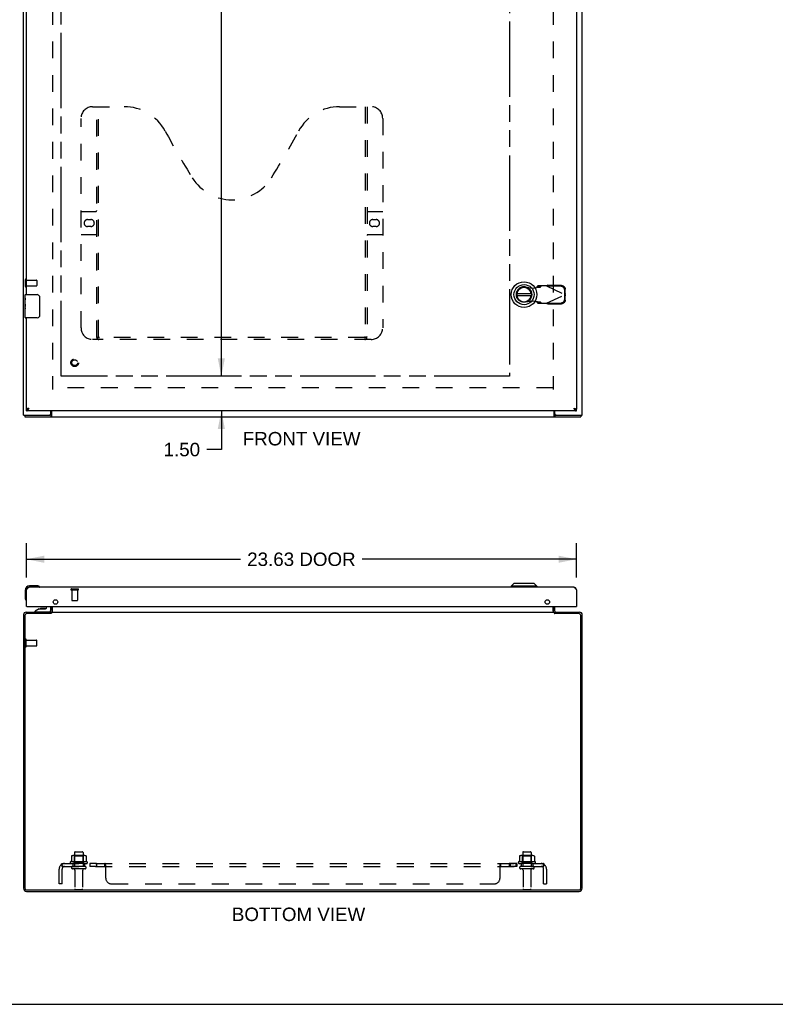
# Model space of a CAD drawing. Header units: inches. Extents: x 0 to 131, y 0 to 85.
# Tile 2 of 5: x 33 to 65, y 0 to 42. Entities that reach past the tile are written whole.
import ezdxf

# ---------------------------------------------------------------- set-up
doc = ezdxf.new("R2010")
doc.units = ezdxf.units.IN
doc.header["$LTSCALE"] = 7.192308
doc.header["$MEASUREMENT"] = 0
doc.linetypes.add('HIDDEN', pattern=[0.2, 0.1, -0.1])
doc.linetypes.add('PHANTOM', pattern=[0.8, 0.45, -0.05, 0.1, -0.05, 0.1, -0.05])
doc.layers.get('0').update_dxf_attribs({"linetype": 'CONTINUOUS'})
for name, color, linetype in [('02___PRT_ALL_AXES', 7, 'CONTINUOUS'), ('AVAILABLE_DOOR_SPACE', 7, 'CONTINUOUS'), ('DEFAULT_2', 8, 'HIDDEN'), ('DIMENSIONS', 7, 'CONTINUOUS')]:
    doc.layers.add(name, color=color, linetype=linetype)
doc.styles.get("Standard").update_dxf_attribs({"font": 'arial.ttf'})
doc.dimstyles.new('DIMSTYLE_1', dxfattribs={"dimtxt": 0.576923, "dimasz": 0.769231, "dimexe": 0.09, "dimexo": 0.07, "dimgap": 0.0375, "dimtad": 0, "dimtih": 1, "dimtoh": 1, "dimzin": 4, "dimdsep": 46, "dimtxsty": 'Standard', "dimblk": '_FILLED', "dimblk1": '_FILLED', "dimblk2": '_FILLED', "dimcen": 0.09, "dimazin": 1, "dimtfac": 1, "dimtdec": 3, "dimtofl": 0, "dimtmove": 0, "dimatfit": 3, "dimldrblk": '_FILLED', "dimfxl": 1, "dimtolj": 1, "dimtzin": 4, "dimarcsym": 0})

# ---------------------------------------------------------------- blocks, each defined once
blk = doc.blocks.new('_FILLED')
at = {"color": 0, "linetype": 'ByBlock'}
blk.add_solid([(0, 0), (-1, 0.2), (-1, -0.2)], dxfattribs=at)
blk = doc.blocks.new('*D5')
at = {"layer": 'DIMENSIONS', "color": 2, "linetype": 'Continuous'}
for p, q in [((33.217, 18.346), (33.217, 19.816)), ((56.842, 18.346), (56.842, 19.816)), ((33.217, 19.124), (42.414, 19.124)), ((56.842, 19.124), (47.645, 19.124))]:
    blk.add_line(p, q, dxfattribs=at)
at = {"layer": 'DIMENSIONS', "color": 2, "linetype": 'Continuous', "xscale": 0.7692307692, "yscale": 0.7692307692, "zscale": 0.7692307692, "rotation": 180}
blk.add_blockref('_FILLED', (33.217, 19.124), dxfattribs=at)
at = {"layer": 'DIMENSIONS', "color": 2, "linetype": 'Continuous', "xscale": 0.7692307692, "yscale": 0.7692307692, "zscale": 0.7692307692}
blk.add_blockref('_FILLED', (56.842, 19.124), dxfattribs=at)
at = {"layer": 'DIMENSIONS', "color": 2, "linetype": 'Continuous', "insert": (45.029, 19.412), "char_height": 0.5769, "width": 4.65399, "attachment_point": 2, "line_spacing_factor": 0.9}
blk.add_mtext('23.63 DOOR', dxfattribs=at)
blk = doc.blocks.new('*D8')
at = {"layer": 'DIMENSIONS', "color": 2, "linetype": 'Continuous'}
for p, q in [((41.59, 59.494), (41.59, 43.821)), ((41.59, 26.994), (41.59, 42.667))]:
    blk.add_line(p, q, dxfattribs=at)
at = {"layer": 'DIMENSIONS', "color": 2, "linetype": 'Continuous', "xscale": 0.7692307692, "yscale": 0.7692307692, "zscale": 0.7692307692}
for p, rotation in [((41.59, 59.494), 90), ((41.59, 26.994), 270)]:
    blk.add_blockref('_FILLED', p, dxfattribs=dict(at, rotation=rotation))
at = {"layer": 'DIMENSIONS', "color": 2, "linetype": 'Continuous', "insert": (41.59, 43.532), "char_height": 0.5769, "width": 2.01601, "attachment_point": 2, "line_spacing_factor": 0.9}
blk.add_mtext('32.50', dxfattribs=at)
blk = doc.blocks.new('*D9')
at = {"layer": 'DIMENSIONS', "color": 2, "linetype": 'Continuous'}
for p, q in [((41.59, 26.994), (41.59, 28.532)), ((41.59, 25.494), (41.59, 23.838)), ((41.59, 23.838), (40.967, 23.838))]:
    blk.add_line(p, q, dxfattribs=at)
at = {"layer": 'DIMENSIONS', "color": 2, "linetype": 'Continuous', "xscale": 0.7692307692, "yscale": 0.7692307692, "zscale": 0.7692307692}
for p, rotation in [((41.59, 26.994), 270), ((41.59, 25.494), 90)]:
    blk.add_blockref('_FILLED', p, dxfattribs=dict(at, rotation=rotation))
at = {"layer": 'DIMENSIONS', "color": 2, "linetype": 'Continuous', "insert": (40.678, 24.126), "char_height": 0.5769, "width": 1.56777, "attachment_point": 3, "line_spacing_factor": 0.9}
blk.add_mtext('1.50', dxfattribs=at)

msp = doc.modelspace()

# ---------------------------------------------------------------- linework, layer by layer
at = {"color": 3, "linetype": 'Continuous'}
for p, q in [((33.092, 25.319), (33.092, 61.169)), ((57.092, 25.319), (57.092, 61.169)), ((56.842, 60.919), (56.842, 25.569)), ((33.217, 30.494), (33.217, 55.994)), ((33.217, 25.569), (33.217, 29.494)), ((56.842, 25.494), (33.217, 25.494)), ((33.273, 25.596), (33.267, 25.595)), ((33.278, 25.597), (33.273, 25.596)), ((33.283, 25.599), (33.278, 25.597)), ((33.289, 25.6), (33.283, 25.599)), ((33.295, 25.602), (33.289, 25.6)), ((33.303, 25.604), (33.295, 25.602)), ((33.315, 25.607), (33.303, 25.604)), ((33.334, 25.611), (33.315, 25.607)), ((33.317, 25.585), (33.321, 25.591)), ((33.321, 25.591), (33.325, 25.598)), ((33.325, 25.598), (33.334, 25.611)), ((34.267, 25.379), (34.267, 25.494)), ((34.294, 25.494), (34.294, 25.275)), ((55.89, 25.275), (55.89, 25.494)), ((55.917, 25.379), (55.917, 25.494)), ((56.725, 25.611), (56.74, 25.607)), ((56.725, 25.611), (56.731, 25.601)), ((56.731, 25.601), (56.737, 25.591)), ((56.737, 25.591), (56.741, 25.585)), ((56.74, 25.607), (56.749, 25.605)), ((56.741, 25.585), (56.746, 25.578)), ((56.749, 25.605), (56.755, 25.604)), ((56.755, 25.604), (56.761, 25.602)), ((56.761, 25.602), (56.767, 25.601)), ((56.775, 25.599), (56.78, 25.597)), ((56.78, 25.597), (56.786, 25.596)), ((33.092, 25.319), (34.207, 25.319)), ((33.155, 25.244), (57.029, 25.244)), ((55.977, 25.319), (57.092, 25.319)), ((33.217, 17.807), (33.223, 17.817)), ((33.217, 17.099), (33.217, 17.807)), ((33.223, 17.817), (33.227, 17.823)), ((33.227, 17.823), (33.231, 17.83)), ((56.725, 17.924), (33.334, 17.924)), ((56.821, 17.84), (56.825, 17.833)), ((56.825, 17.833), (56.829, 17.827)), ((56.829, 17.827), (56.833, 17.82)), ((56.842, 17.807), (56.842, 17.099)), ((33.232, 17.099), (56.827, 17.099)), ((34.267, 16.893), (34.267, 17.099)), ((34.344, 16.858), (34.344, 17.099)), ((55.84, 17.099), (55.84, 16.858)), ((55.917, 16.893), (55.917, 17.099)), ((33.092, 16.734), (33.092, 4.987)), ((33.155, 16.708), (33.155, 4.994)), ((33.209, 16.851), (34.267, 16.851)), ((34.269, 16.788), (33.235, 16.788)), ((34.27, 16.79), (34.269, 16.788)), ((34.272, 16.792), (34.27, 16.79)), ((34.275, 16.794), (34.272, 16.792)), ((34.281, 16.8), (34.275, 16.794)), ((34.283, 16.802), (34.281, 16.8)), ((34.294, 16.851), (34.294, 16.813)), ((34.294, 16.851), (55.89, 16.851)), ((55.89, 16.851), (55.89, 16.813)), ((55.907, 16.795), (55.91, 16.793)), ((55.91, 16.793), (55.912, 16.791)), ((56.949, 16.788), (55.915, 16.788)), ((55.917, 16.851), (56.975, 16.851)), ((57.029, 4.994), (57.029, 16.708)), ((57.092, 4.987), (57.092, 16.734)), ((33.228, 4.851), (56.956, 4.851)), ((33.235, 4.914), (56.949, 4.914))]:
    msp.add_line(p, q, dxfattribs=at)
at = {"color": 7, "linetype": 'Continuous'}
for p, q in [((33.172, 30.494), (33.682, 30.494)), ((54.904, 30.533), (54.279, 30.533)), ((33.782, 30.394), (33.782, 29.594)), ((54.279, 30.454), (54.904, 30.454)), ((33.157, 29.878), (33.157, 29.912)), ((33.157, 29.509), (33.157, 29.648)), ((33.682, 29.494), (33.172, 29.494)), ((33.217, 25.494), (33.217, 25.569)), ((56.842, 25.494), (56.842, 25.569)), ((33.155, 25.319), (33.155, 25.244)), ((34.269, 25.319), (34.207, 25.319)), ((34.269, 25.319), (34.269, 25.244)), ((55.977, 25.319), (55.915, 25.319)), ((55.915, 25.319), (55.915, 25.244)), ((57.029, 25.319), (57.029, 25.244)), ((33.157, 17.784), (33.157, 17.495)), ((33.646, 17.984), (33.357, 17.984)), ((33.684, 17.981), (33.646, 17.984)), ((33.782, 17.937), (33.781, 17.938)), ((54.159, 18.082), (54.04, 17.963)), ((55.143, 17.963), (54.04, 17.963)), ((54.04, 17.963), (54.04, 17.924)), ((55.025, 18.082), (54.159, 18.082)), ((55.025, 18.082), (55.143, 17.963)), ((55.143, 17.963), (55.143, 17.924)), ((33.157, 17.495), (33.16, 17.457)), ((33.202, 17.366), (33.203, 17.362)), ((33.203, 17.362), (33.203, 17.361)), ((33.232, 17.099), (33.217, 17.099)), ((33.767, 16.994), (33.591, 16.895)), ((33.767, 16.994), (34.044, 16.994)), ((33.925, 17.01), (33.855, 17.01)), ((33.995, 17.01), (33.925, 17.01)), ((34.075, 17.025), (34.075, 17.099)), ((34.26, 17.099), (34.26, 16.935)), ((34.342, 16.893), (34.342, 17.099)), ((55.842, 16.893), (55.842, 17.099)), ((56.827, 17.099), (56.842, 17.099)), ((33.591, 16.856), (33.591, 16.895)), ((34.181, 16.856), (33.591, 16.856)), ((33.796, 16.851), (33.795, 16.856)), ((34.054, 16.851), (34.055, 16.856)), ((34.267, 16.788), (34.267, 16.851)), ((34.284, 16.803), (34.267, 16.829)), ((55.9, 16.803), (55.917, 16.829)), ((55.917, 16.788), (55.917, 16.851)), ((0, 0), (130.769, 0))]:
    msp.add_line(p, q, dxfattribs=at)
for points in [[(33.775, 30.43), (33.777, 30.424), (33.779, 30.418), (33.78, 30.412), (33.781, 30.406), (33.781, 30.4), (33.782, 30.394)], [(33.782, 29.594), (33.781, 29.587), (33.781, 29.581), (33.78, 29.575), (33.779, 29.569), (33.777, 29.563), (33.775, 29.558)], [(33.217, 25.569), (33.219, 25.569), (33.221, 25.569), (33.223, 25.569), (33.225, 25.569), (33.227, 25.569), (33.229, 25.569), (33.231, 25.57), (33.233, 25.57), (33.235, 25.57), (33.238, 25.57), (33.24, 25.571), (33.242, 25.571), (33.244, 25.571), (33.246, 25.572), (33.248, 25.572), (33.25, 25.573), (33.252, 25.573), (33.254, 25.574), (33.256, 25.575), (33.258, 25.575), (33.261, 25.576), (33.263, 25.576), (33.265, 25.577), (33.267, 25.578), (33.269, 25.579), (33.271, 25.579), (33.273, 25.58), (33.275, 25.581), (33.277, 25.582), (33.279, 25.583), (33.281, 25.584), (33.283, 25.585), (33.286, 25.585), (33.288, 25.586), (33.29, 25.587), (33.292, 25.588)], [(56.767, 25.588), (56.769, 25.587), (56.771, 25.586), (56.773, 25.585), (56.775, 25.585), (56.777, 25.584), (56.779, 25.583), (56.781, 25.582), (56.783, 25.581), (56.785, 25.58), (56.787, 25.579), (56.789, 25.579), (56.791, 25.578), (56.794, 25.577), (56.796, 25.576), (56.798, 25.576), (56.8, 25.575), (56.802, 25.575), (56.804, 25.574), (56.806, 25.573), (56.808, 25.573), (56.81, 25.572), (56.812, 25.572), (56.814, 25.571), (56.817, 25.571), (56.819, 25.571), (56.821, 25.57), (56.823, 25.57), (56.825, 25.57), (56.827, 25.57), (56.829, 25.569), (56.831, 25.569), (56.833, 25.569), (56.835, 25.569), (56.837, 25.569), (56.84, 25.569), (56.842, 25.569)], [(34.277, 25.323), (34.276, 25.322), (34.275, 25.321), (34.274, 25.321), (34.273, 25.32), (34.272, 25.319), (34.271, 25.319), (34.27, 25.319), (34.269, 25.319)], [(34.294, 25.33), (34.293, 25.33), (34.292, 25.33), (34.291, 25.33), (34.29, 25.33), (34.288, 25.33), (34.287, 25.33), (34.286, 25.329), (34.284, 25.329), (34.283, 25.328), (34.282, 25.327), (34.281, 25.326), (34.28, 25.325), (34.277, 25.323)], [(55.89, 25.33), (55.89, 25.33), (55.891, 25.33), (55.893, 25.33), (55.894, 25.33), (55.895, 25.33), (55.896, 25.33), (55.898, 25.329), (55.899, 25.329), (55.9, 25.328), (55.901, 25.327), (55.902, 25.326), (55.904, 25.325)], [(55.904, 25.325), (55.906, 25.323), (55.907, 25.322), (55.908, 25.321), (55.909, 25.321), (55.91, 25.32), (55.912, 25.319), (55.913, 25.319), (55.914, 25.319), (55.915, 25.319)], [(33.781, 17.938), (33.78, 17.938), (33.779, 17.938), (33.775, 17.939)], [(33.203, 17.361), (33.203, 17.359), (33.203, 17.359)]]:
    msp.add_lwpolyline(points, dxfattribs=at)
at = {"color": 3, "linetype": 'Continuous'}
for points in [[(33.267, 25.595), (33.265, 25.594), (33.262, 25.593), (33.26, 25.593), (33.258, 25.592), (33.255, 25.591), (33.253, 25.59), (33.251, 25.59), (33.249, 25.589), (33.247, 25.588), (33.245, 25.588), (33.243, 25.587), (33.241, 25.586), (33.239, 25.586), (33.237, 25.585), (33.236, 25.584), (33.234, 25.583), (33.232, 25.583), (33.231, 25.582), (33.229, 25.581), (33.228, 25.581), (33.227, 25.58), (33.226, 25.579), (33.224, 25.579), (33.223, 25.578), (33.222, 25.577), (33.221, 25.576), (33.221, 25.576), (33.22, 25.575), (33.219, 25.574), (33.219, 25.574), (33.218, 25.573), (33.218, 25.572), (33.217, 25.572), (33.217, 25.571), (33.217, 25.57), (33.217, 25.569), (33.217, 25.569)], [(33.217, 25.494), (33.219, 25.494), (33.221, 25.494), (33.223, 25.494), (33.225, 25.494), (33.227, 25.495), (33.229, 25.495), (33.231, 25.496), (33.233, 25.497), (33.235, 25.497), (33.238, 25.498), (33.24, 25.499), (33.242, 25.5), (33.244, 25.501), (33.246, 25.503), (33.248, 25.504), (33.25, 25.505), (33.252, 25.507), (33.254, 25.508), (33.256, 25.51), (33.258, 25.512), (33.261, 25.513), (33.263, 25.515), (33.265, 25.517), (33.267, 25.519), (33.269, 25.521), (33.271, 25.523), (33.273, 25.526), (33.275, 25.528), (33.277, 25.53), (33.279, 25.533), (33.281, 25.535), (33.283, 25.538), (33.286, 25.54), (33.288, 25.543), (33.29, 25.546), (33.292, 25.548), (33.294, 25.551), (33.296, 25.554), (33.298, 25.557), (33.3, 25.56), (33.302, 25.563), (33.304, 25.566), (33.306, 25.569), (33.309, 25.572), (33.311, 25.575), (33.313, 25.578), (33.317, 25.585)], [(56.746, 25.578), (56.748, 25.575), (56.75, 25.572), (56.752, 25.569), (56.754, 25.566), (56.756, 25.563), (56.758, 25.56), (56.76, 25.557), (56.762, 25.554), (56.764, 25.551), (56.766, 25.548), (56.769, 25.546), (56.771, 25.543), (56.773, 25.54), (56.775, 25.538), (56.777, 25.535), (56.779, 25.533), (56.781, 25.53), (56.783, 25.528), (56.785, 25.526), (56.787, 25.523), (56.789, 25.521), (56.791, 25.519), (56.794, 25.517), (56.796, 25.515), (56.798, 25.513), (56.8, 25.512), (56.802, 25.51), (56.804, 25.508), (56.806, 25.507), (56.808, 25.505), (56.81, 25.504), (56.812, 25.503), (56.814, 25.501), (56.817, 25.5), (56.819, 25.499), (56.821, 25.498), (56.823, 25.497), (56.825, 25.497), (56.827, 25.496), (56.829, 25.495), (56.831, 25.495), (56.833, 25.494), (56.835, 25.494), (56.837, 25.494), (56.84, 25.494), (56.842, 25.494)], [(56.767, 25.601), (56.772, 25.6), (56.775, 25.599)], [(56.786, 25.596), (56.791, 25.595), (56.793, 25.594), (56.796, 25.593), (56.798, 25.593), (56.801, 25.592), (56.803, 25.591), (56.805, 25.59), (56.807, 25.59), (56.81, 25.589), (56.812, 25.588), (56.814, 25.588), (56.816, 25.587), (56.817, 25.586), (56.819, 25.586), (56.821, 25.585), (56.823, 25.584), (56.824, 25.583), (56.826, 25.583), (56.827, 25.582), (56.829, 25.581), (56.83, 25.581), (56.832, 25.58), (56.833, 25.579), (56.834, 25.579), (56.835, 25.578), (56.836, 25.577), (56.837, 25.576), (56.838, 25.576), (56.838, 25.575), (56.839, 25.574), (56.84, 25.574), (56.84, 25.573), (56.841, 25.572), (56.841, 25.572), (56.841, 25.571), (56.841, 25.57), (56.842, 25.569), (56.842, 25.569)], [(34.284, 25.26), (34.283, 25.258), (34.282, 25.256), (34.281, 25.254), (34.28, 25.252), (34.278, 25.25), (34.277, 25.249), (34.276, 25.247), (34.275, 25.246), (34.274, 25.245), (34.272, 25.245), (34.271, 25.244), (34.27, 25.244), (34.269, 25.244), (34.269, 25.244)], [(34.294, 25.275), (34.292, 25.273), (34.291, 25.272), (34.29, 25.27), (34.289, 25.268), (34.288, 25.266), (34.287, 25.264), (34.284, 25.26)], [(55.89, 25.275), (55.891, 25.273), (55.892, 25.272), (55.893, 25.27), (55.894, 25.268), (55.896, 25.266), (55.897, 25.264)], [(55.897, 25.264), (55.899, 25.26), (55.9, 25.258), (55.901, 25.256), (55.902, 25.254), (55.904, 25.252), (55.905, 25.25), (55.906, 25.249), (55.907, 25.247), (55.909, 25.246), (55.91, 25.245), (55.911, 25.245), (55.912, 25.244), (55.913, 25.244), (55.914, 25.244), (55.915, 25.244)], [(33.231, 17.83), (33.235, 17.836), (33.238, 17.84), (33.24, 17.843), (33.242, 17.846), (33.244, 17.849), (33.246, 17.852), (33.248, 17.855), (33.25, 17.858), (33.252, 17.861), (33.254, 17.864), (33.256, 17.867), (33.258, 17.869), (33.261, 17.872), (33.263, 17.875), (33.265, 17.877), (33.267, 17.88), (33.269, 17.883), (33.271, 17.885), (33.273, 17.888), (33.275, 17.89), (33.277, 17.892), (33.279, 17.894), (33.281, 17.897), (33.283, 17.899), (33.286, 17.901), (33.288, 17.903), (33.29, 17.904), (33.292, 17.906), (33.294, 17.908), (33.296, 17.91), (33.298, 17.911), (33.3, 17.913), (33.302, 17.914), (33.304, 17.915), (33.306, 17.916), (33.309, 17.918), (33.311, 17.919), (33.313, 17.92), (33.315, 17.92), (33.317, 17.921), (33.319, 17.922), (33.321, 17.922), (33.323, 17.923), (33.325, 17.923), (33.327, 17.924), (33.329, 17.924), (33.332, 17.924), (33.334, 17.924)], [(56.725, 17.924), (56.727, 17.924), (56.729, 17.924), (56.731, 17.924), (56.733, 17.923), (56.735, 17.923), (56.737, 17.922), (56.739, 17.922), (56.741, 17.921), (56.743, 17.92), (56.746, 17.92), (56.748, 17.919), (56.75, 17.918), (56.752, 17.916), (56.754, 17.915), (56.756, 17.914), (56.758, 17.913), (56.76, 17.911), (56.762, 17.91), (56.764, 17.908), (56.766, 17.906), (56.769, 17.904), (56.771, 17.903), (56.773, 17.901), (56.775, 17.899), (56.777, 17.897), (56.779, 17.894), (56.781, 17.892), (56.783, 17.89), (56.785, 17.887), (56.787, 17.885), (56.789, 17.883), (56.791, 17.88), (56.794, 17.877), (56.796, 17.875), (56.798, 17.872), (56.8, 17.869), (56.802, 17.867), (56.804, 17.864), (56.806, 17.861), (56.808, 17.858), (56.81, 17.855), (56.812, 17.852), (56.814, 17.849), (56.817, 17.846), (56.819, 17.843), (56.821, 17.84)], [(56.833, 17.82), (56.84, 17.81), (56.842, 17.807)], [(34.248, 16.858), (34.248, 16.858), (34.249, 16.858), (34.25, 16.858), (34.25, 16.858), (34.252, 16.858), (34.253, 16.857), (34.254, 16.857), (34.255, 16.856)], [(34.255, 16.856), (34.258, 16.854), (34.26, 16.853), (34.261, 16.853), (34.263, 16.852), (34.264, 16.852), (34.265, 16.851), (34.267, 16.851)], [(34.294, 16.813), (34.292, 16.812), (34.291, 16.811), (34.29, 16.809), (34.289, 16.808), (34.288, 16.807), (34.287, 16.806), (34.285, 16.804), (34.284, 16.803), (34.283, 16.802)], [(34.326, 16.852), (34.324, 16.852), (34.323, 16.851), (34.322, 16.851), (34.321, 16.851)], [(34.337, 16.858), (34.335, 16.857), (34.334, 16.857), (34.333, 16.856), (34.331, 16.855), (34.33, 16.854), (34.328, 16.854), (34.327, 16.853), (34.326, 16.852)], [(34.344, 16.858), (34.343, 16.858), (34.342, 16.858), (34.341, 16.858), (34.339, 16.858), (34.338, 16.858), (34.337, 16.858)], [(55.84, 16.858), (55.841, 16.858), (55.842, 16.858), (55.843, 16.858), (55.844, 16.858), (55.845, 16.858), (55.847, 16.858)], [(55.847, 16.858), (55.848, 16.857), (55.849, 16.857), (55.851, 16.856), (55.852, 16.855), (55.853, 16.854), (55.855, 16.854), (55.856, 16.853), (55.858, 16.852)], [(55.858, 16.852), (55.859, 16.852), (55.86, 16.851), (55.861, 16.851), (55.863, 16.851)], [(55.89, 16.813), (55.891, 16.812), (55.892, 16.811), (55.893, 16.809), (55.894, 16.808), (55.896, 16.807), (55.897, 16.806), (55.898, 16.804), (55.899, 16.803), (55.9, 16.802), (55.901, 16.801), (55.907, 16.795)], [(55.912, 16.791), (55.914, 16.789), (55.915, 16.788)], [(55.925, 16.854), (55.924, 16.853), (55.922, 16.853), (55.921, 16.852), (55.919, 16.852), (55.918, 16.851), (55.917, 16.851)], [(55.936, 16.858), (55.935, 16.858), (55.935, 16.858), (55.934, 16.858), (55.933, 16.858), (55.932, 16.858), (55.93, 16.857), (55.929, 16.857), (55.928, 16.856), (55.925, 16.854)]]:
    msp.add_lwpolyline(points, dxfattribs=at)
at = {"color": 7, "linetype": 'Continuous'}
for radius in [0.551, 0.433, 0.329, 0.317]:
    msp.add_circle((54.592, 30.494), radius, dxfattribs=at)
at = {"color": 3, "linetype": 'Continuous'}
for centre in [(34.467, 17.287), (55.592, 17.287)]:
    msp.add_circle(centre, 0.094, dxfattribs=at)
at = {"color": 7, "linetype": 'Continuous'}
for centre, radius, start, end in [((33.172, 30.479), 0.015, 90, 180), ((33.682, 30.394), 0.1, 21.1999, 90), ((54.592, 30.494), 0.315, 10.0787, 349.9213), ((33.172, 29.509), 0.015, 180, 270), ((33.682, 29.594), 0.1, 270, 338.8001), ((33.357, 17.784), 0.2, 90, 180), ((33.646, 17.734), 0.25, 59.1101, 90), ((33.767, 17.939), 0.015, 270, 353.6204), ((33.767, 17.936), 0.015, 6.3796, 59.1101), ((33.407, 17.495), 0.25, 180, 210.8899), ((33.205, 17.374), 0.015, 210.8899, 263.6204), ((33.202, 17.374), 0.015, 276.3796, 360), ((33.855, 16.92), 0.09, 90, 124.6434), ((33.995, 16.92), 0.09, 55.8656, 90), ((34.044, 17.025), 0.031, 270, 360), ((34.181, 16.935), 0.079, 270, 360), ((34.225, 16.893), 0.117, 342.3149, 360), ((55.959, 16.893), 0.117, 180, 197.6851)]:
    msp.add_arc(centre, radius, start, end, dxfattribs=at)
at = {"color": 3, "linetype": 'Continuous'}
for centre, radius, start, end in [((34.207, 25.379), 0.06, 270, 360), ((55.977, 25.379), 0.06, 180, 270), ((33.334, 17.807), 0.117, 90, 180), ((56.725, 17.807), 0.117, 0, 90), ((33.232, 17.114), 0.015, 180, 270), ((56.827, 17.114), 0.015, 270, 360), ((33.209, 16.734), 0.117, 90, 180), ((33.235, 16.708), 0.08, 90, 180), ((34.225, 16.893), 0.042, 270, 360), ((55.959, 16.893), 0.042, 180, 270), ((56.949, 16.708), 0.08, 0, 90), ((56.975, 16.734), 0.117, 0, 90), ((33.228, 4.987), 0.136, 180, 270), ((33.235, 4.994), 0.08, 180, 270), ((56.949, 4.994), 0.08, 270, 360), ((56.956, 4.987), 0.136, 270, 360)]:
    msp.add_arc(centre, radius, start, end, dxfattribs=at)
at = {"layer": '02___PRT_ALL_AXES', "color": 8, "linetype": 'HIDDEN'}
for p, q in [((33.21, 30.87), (33.21, 31.118)), ((33.21, 31.118), (33.657, 31.118)), ((33.21, 30.87), (33.657, 30.87)), ((35.168, 17.806), (35.168, 17.359)), ((35.168, 17.806), (35.416, 17.806)), ((35.416, 17.806), (35.416, 17.359)), ((33.21, 15.402), (33.21, 15.65)), ((33.21, 15.65), (33.657, 15.65)), ((33.21, 15.402), (33.657, 15.402)), ((35.284, 6.521), (35.284, 5.926)), ((35.65, 6.521), (35.65, 5.926)), ((54.534, 6.521), (54.534, 5.926)), ((54.9, 6.521), (54.9, 5.926)), ((35.822, 6.121), (35.111, 6.121)), ((35.132, 6.051), (35.217, 6.051)), ((35.217, 6.051), (35.217, 5.926)), ((35.717, 6.051), (35.217, 6.051)), ((35.717, 5.926), (35.217, 5.926)), ((35.717, 6.051), (35.717, 5.926)), ((35.717, 6.051), (35.801, 6.051)), ((35.945, 6.051), (35.945, 5.926)), ((36.226, 6.051), (35.945, 6.051)), ((36.226, 5.926), (35.945, 5.926)), ((36.226, 6.051), (36.226, 5.926)), ((54.277, 6.051), (53.957, 6.051)), ((53.957, 6.051), (53.957, 5.926)), ((54.277, 5.926), (53.957, 5.926)), ((53.996, 6.051), (53.996, 5.926)), ((54.238, 6.051), (54.238, 5.926)), ((54.277, 6.051), (54.277, 5.926)), ((55.072, 6.121), (54.361, 6.121)), ((54.382, 6.051), (54.467, 6.051)), ((54.967, 6.051), (54.467, 6.051)), ((54.467, 6.051), (54.467, 5.926)), ((54.967, 5.926), (54.467, 5.926)), ((54.967, 6.051), (55.051, 6.051)), ((54.967, 6.051), (54.967, 5.926)), ((35.301, 5.758), (35.301, 4.956)), ((35.633, 5.758), (35.633, 4.956)), ((54.551, 5.758), (54.551, 4.956)), ((54.883, 5.758), (54.883, 4.956))]:
    msp.add_line(p, q, dxfattribs=at)
at = {"layer": '02___PRT_ALL_AXES', "color": 7, "linetype": 'Continuous'}
for p, q in [((33.157, 30.335), (33.157, 30.479)), ((33.157, 30.079), (33.157, 30.332)), ((33.166, 30.277), (33.157, 30.277)), ((33.157, 30.109), (33.167, 30.109)), ((33.157, 29.509), (33.157, 30.076)), ((33.159, 30.046), (33.157, 30.046)), ((33.167, 30.109), (33.167, 30.266)), ((33.157, 29.914), (33.166, 29.914)), ((33.157, 29.878), (33.167, 29.878)), ((33.157, 29.815), (33.167, 29.815)), ((33.157, 29.648), (33.167, 29.648)), ((33.167, 29.925), (33.167, 29.978)), ((33.167, 29.648), (33.167, 29.878))]:
    msp.add_line(p, q, dxfattribs=at)
for points in [[(33.157, 30.335), (33.157, 30.331), (33.157, 30.327), (33.158, 30.322), (33.159, 30.316), (33.161, 30.309), (33.162, 30.301), (33.163, 30.293), (33.165, 30.284), (33.166, 30.275), (33.167, 30.266)], [(33.157, 30.079), (33.157, 30.072), (33.157, 30.064), (33.158, 30.056), (33.159, 30.047), (33.162, 30.029)], [(33.162, 30.029), (33.163, 30.02), (33.164, 30.011), (33.165, 30.002), (33.166, 29.994), (33.166, 29.986), (33.167, 29.978)], [(33.167, 29.925), (33.166, 29.919), (33.166, 29.913), (33.165, 29.907), (33.165, 29.901), (33.164, 29.895), (33.163, 29.889)]]:
    msp.add_lwpolyline(points, dxfattribs=at)
at = {"layer": '02___PRT_ALL_AXES', "color": 8, "linetype": 'HIDDEN'}
msp.add_circle((35.292, 27.569), 0.124, dxfattribs=at)
for centre, radius, start, end in [((35.132, 6.089), 0.0384, 124.4497, 270), ((35.467, 5.521), 0.698, 117.6814, 120.6631), ((35.467, 5.521), 0.698, 59.3369, 62.3186), ((35.801, 6.089), 0.0384, 270, 55.5503), ((54.382, 6.089), 0.0384, 124.4497, 270), ((54.717, 5.521), 0.698, 117.6814, 120.6631), ((54.717, 5.521), 0.698, 59.3369, 62.3186), ((55.051, 6.089), 0.0384, 270, 55.5503)]:
    msp.add_arc(centre, radius, start, end, dxfattribs=at)
at = {"layer": '02___PRT_ALL_AXES', "color": 7, "linetype": 'Continuous'}
msp.add_ellipse((33.357, 29.912), major_axis=(0.2, 0), ratio=0.432808, start_param=-3.141593, end_param=-2.879776, dxfattribs=at)
at = {"layer": 'AVAILABLE_DOOR_SPACE', "color": 40, "linetype": 'PHANTOM'}
for p, q in [((34.717, 26.994), (34.717, 59.494)), ((53.967, 59.494), (53.967, 26.994)), ((53.967, 26.994), (34.717, 26.994))]:
    msp.add_line(p, q, dxfattribs=at)
at = {"layer": 'DEFAULT_2', "color": 8, "linetype": 'HIDDEN'}
for p, q in [((34.342, 60.069), (34.342, 26.419)), ((55.842, 60.069), (55.842, 26.419)), ((36.062, 38.569), (37.417, 38.569)), ((36.237, 28.659), (36.237, 38.569)), ((36.317, 28.689), (36.317, 38.569)), ((46.667, 38.569), (48.022, 38.569)), ((47.767, 38.569), (47.767, 28.689)), ((47.847, 38.569), (47.847, 28.659)), ((35.562, 29.069), (35.562, 38.069)), ((48.522, 38.069), (48.522, 29.069)), ((35.562, 34.069), (36.197, 34.069)), ((47.887, 34.069), (48.522, 34.069)), ((35.848, 33.719), (35.985, 33.719)), ((48.098, 33.719), (48.235, 33.719)), ((36.197, 33.069), (35.562, 33.069)), ((35.985, 33.419), (35.848, 33.419)), ((48.522, 33.069), (47.887, 33.069)), ((48.235, 33.419), (48.098, 33.419)), ((33.167, 31.136), (33.167, 30.852)), ((33.21, 31.136), (33.21, 30.852)), ((33.667, 31.108), (33.667, 30.88)), ((55.59, 30.854), (55.61, 30.896)), ((56.201, 30.886), (55.61, 30.896)), ((54.652, 30.823), (54.946, 30.769)), ((54.946, 30.769), (55.143, 30.807)), ((55.143, 30.807), (55.175, 30.809)), ((55.188, 30.868), (55.147, 30.822)), ((55.147, 30.822), (55.302, 30.822)), ((55.562, 30.868), (55.188, 30.868)), ((55.302, 30.822), (55.343, 30.868)), ((55.562, 30.868), (56.35, 30.494)), ((55.562, 30.12), (56.35, 30.494)), ((56.181, 30.844), (55.59, 30.854)), ((56.343, 30.497), (56.34, 30.69)), ((56.34, 30.298), (56.343, 30.491)), ((56.363, 30.538), (56.343, 30.497)), ((56.343, 30.491), (56.363, 30.449)), ((56.354, 30.509), (56.35, 30.494)), ((56.35, 30.494), (56.354, 30.479)), ((56.359, 30.524), (56.354, 30.509)), ((56.354, 30.479), (56.359, 30.464)), ((56.363, 30.538), (56.359, 30.731)), ((56.363, 30.538), (56.359, 30.524)), ((56.359, 30.464), (56.363, 30.449)), ((54.946, 30.218), (54.652, 30.164)), ((55.143, 30.18), (54.946, 30.218)), ((55.302, 30.166), (55.147, 30.166)), ((55.147, 30.166), (55.188, 30.12)), ((55.188, 30.12), (55.562, 30.12)), ((55.343, 30.12), (55.302, 30.166)), ((55.578, 30.11), (55.562, 30.12)), ((55.59, 30.133), (56.181, 30.143)), ((55.61, 30.092), (55.59, 30.133)), ((55.61, 30.092), (56.201, 30.102)), ((56.359, 30.256), (56.363, 30.449)), ((48.022, 28.569), (36.062, 28.569)), ((47.763, 28.649), (36.32, 28.649)), ((55.84, 26.494), (34.344, 26.494)), ((35.15, 17.849), (35.434, 17.849)), ((35.15, 17.806), (35.434, 17.806)), ((35.178, 17.349), (35.406, 17.349)), ((33.167, 15.384), (33.167, 15.668)), ((33.21, 15.384), (33.21, 15.668)), ((33.667, 15.412), (33.667, 15.64)), ((35.148, 6.366), (35.148, 6.148)), ((35.722, 6.387), (35.211, 6.387)), ((35.283, 6.367), (35.263, 6.387)), ((35.283, 6.071), (35.283, 6.367)), ((35.65, 6.367), (35.283, 6.367)), ((35.314, 6.551), (35.62, 6.551)), ((35.65, 6.367), (35.67, 6.387)), ((35.65, 6.071), (35.65, 6.367)), ((35.786, 6.366), (35.786, 6.148)), ((54.398, 6.366), (54.398, 6.148)), ((54.972, 6.387), (54.461, 6.387)), ((54.533, 6.367), (54.513, 6.387)), ((54.9, 6.367), (54.533, 6.367)), ((54.533, 6.071), (54.533, 6.367)), ((54.564, 6.551), (54.87, 6.551)), ((54.9, 6.367), (54.92, 6.387)), ((54.9, 6.071), (54.9, 6.367)), ((55.036, 6.366), (55.036, 6.148)), ((34.709, 5.997), (34.789, 5.901)), ((34.748, 5.926), (34.748, 6.051)), ((34.748, 6.051), (55.435, 6.051)), ((34.748, 5.926), (55.435, 5.926)), ((35.283, 6.071), (35.263, 6.051)), ((35.65, 6.071), (35.283, 6.071)), ((35.65, 6.071), (35.67, 6.051)), ((36.588, 5.926), (36.588, 6.051)), ((36.589, 6.051), (36.588, 6.051)), ((36.598, 6.045), (36.596, 6.047)), ((36.601, 6.04), (36.6, 6.043)), ((36.623, 5.426), (36.623, 5.997)), ((53.56, 5.426), (53.56, 5.997)), ((53.587, 6.047), (53.589, 6.049)), ((53.593, 6.051), (53.595, 6.051)), ((53.595, 5.926), (53.596, 5.926)), ((53.596, 5.926), (53.596, 6.051)), ((54.533, 6.071), (54.513, 6.051)), ((54.9, 6.071), (54.533, 6.071)), ((54.9, 6.071), (54.92, 6.051)), ((55.474, 5.997), (55.395, 5.901)), ((55.43, 5.961), (55.429, 5.959)), ((55.429, 5.959), (55.429, 5.958)), ((55.431, 5.964), (55.43, 5.962)), ((55.43, 5.962), (55.43, 5.961)), ((55.432, 5.968), (55.431, 5.967)), ((55.431, 5.967), (55.431, 5.965)), ((55.431, 5.965), (55.431, 5.964)), ((55.433, 5.971), (55.432, 5.97)), ((55.432, 5.97), (55.432, 5.968)), ((55.433, 5.973), (55.433, 5.971)), ((55.435, 5.926), (55.435, 6.051)), ((55.435, 5.986), (55.435, 5.986)), ((34.623, 5.176), (34.623, 5.814)), ((34.748, 5.176), (34.748, 5.814)), ((34.775, 5.908), (34.77, 5.913)), ((35.731, 5.82), (35.202, 5.82)), ((36.608, 5.905), (36.607, 5.907)), ((36.615, 5.901), (36.613, 5.901)), ((53.567, 5.9), (53.569, 5.901)), ((54.981, 5.82), (54.452, 5.82)), ((55.435, 5.176), (55.435, 5.814)), ((55.56, 5.814), (55.56, 5.176)), ((34.748, 5.176), (34.623, 5.176)), ((36.873, 5.176), (53.31, 5.176)), ((55.435, 5.176), (55.56, 5.176)), ((35.331, 4.926), (35.603, 4.926)), ((54.581, 4.926), (54.853, 4.926))]:
    msp.add_line(p, q, dxfattribs=at)
for points in [[(55.562, 30.868), (55.578, 30.877), (55.586, 30.882), (55.594, 30.887), (55.602, 30.891), (55.61, 30.896)], [(56.201, 30.886), (56.216, 30.885), (56.231, 30.882), (56.246, 30.878), (56.261, 30.873), (56.275, 30.867), (56.288, 30.859), (56.3, 30.85), (56.312, 30.839), (56.322, 30.828), (56.332, 30.816), (56.34, 30.803), (56.347, 30.79), (56.352, 30.775), (56.356, 30.761), (56.358, 30.746), (56.359, 30.731)], [(55.147, 30.822), (55.146, 30.819), (55.146, 30.817), (55.145, 30.814), (55.145, 30.812), (55.144, 30.81), (55.143, 30.807)], [(55.175, 30.809), (55.19, 30.81), (55.206, 30.811), (55.22, 30.812), (55.234, 30.813), (55.247, 30.814), (55.258, 30.815), (55.269, 30.816), (55.278, 30.817), (55.286, 30.819), (55.293, 30.82), (55.298, 30.821), (55.302, 30.822)], [(56.34, 30.69), (56.339, 30.705), (56.336, 30.719), (56.332, 30.734), (56.327, 30.748), (56.32, 30.762), (56.312, 30.775), (56.303, 30.787), (56.292, 30.798), (56.281, 30.808), (56.268, 30.817), (56.255, 30.825), (56.241, 30.832), (56.226, 30.837), (56.211, 30.841), (56.196, 30.843), (56.181, 30.844)], [(55.302, 30.166), (55.298, 30.167), (55.293, 30.168), (55.286, 30.169), (55.278, 30.17), (55.269, 30.171), (55.258, 30.172), (55.247, 30.173), (55.234, 30.174), (55.22, 30.175), (55.206, 30.176), (55.19, 30.177), (55.175, 30.178), (55.143, 30.18)], [(55.143, 30.18), (55.144, 30.178), (55.145, 30.175), (55.145, 30.173), (55.146, 30.171), (55.146, 30.168), (55.147, 30.166)], [(55.61, 30.092), (55.602, 30.096), (55.594, 30.101), (55.586, 30.105), (55.578, 30.11)], [(56.181, 30.143), (56.196, 30.144), (56.211, 30.147), (56.226, 30.151), (56.241, 30.156), (56.255, 30.162), (56.268, 30.17), (56.281, 30.179), (56.292, 30.19), (56.303, 30.201), (56.312, 30.213), (56.32, 30.226), (56.327, 30.239), (56.332, 30.253), (56.336, 30.268), (56.339, 30.283), (56.34, 30.298)], [(56.359, 30.256), (56.358, 30.241), (56.356, 30.226), (56.352, 30.212), (56.347, 30.198), (56.34, 30.184), (56.332, 30.171), (56.322, 30.159), (56.312, 30.148), (56.3, 30.138), (56.288, 30.129), (56.275, 30.121), (56.261, 30.114), (56.246, 30.109), (56.231, 30.105), (56.216, 30.103), (56.201, 30.102)], [(36.227, 28.689), (36.243, 28.678), (36.259, 28.668), (36.274, 28.66), (36.29, 28.654), (36.305, 28.65), (36.32, 28.649)], [(47.763, 28.649), (47.778, 28.65), (47.793, 28.654), (47.809, 28.66), (47.825, 28.668), (47.841, 28.678), (47.857, 28.689)], [(35.154, 6.375), (35.152, 6.374), (35.151, 6.373), (35.15, 6.372), (35.149, 6.37), (35.148, 6.369), (35.148, 6.367), (35.148, 6.366)], [(35.78, 6.375), (35.781, 6.374), (35.782, 6.373), (35.783, 6.372), (35.784, 6.37), (35.785, 6.369), (35.785, 6.367), (35.786, 6.366)], [(54.404, 6.375), (54.402, 6.374), (54.401, 6.373), (54.4, 6.372), (54.399, 6.37), (54.398, 6.369), (54.398, 6.367), (54.398, 6.366)], [(55.03, 6.375), (55.031, 6.374), (55.032, 6.373), (55.033, 6.372), (55.034, 6.37), (55.035, 6.369), (55.035, 6.367), (55.036, 6.366)], [(34.709, 5.997), (34.711, 5.999), (34.713, 6.001), (34.715, 6.003), (34.717, 6.006), (34.719, 6.009), (34.72, 6.012), (34.722, 6.015), (34.723, 6.019), (34.725, 6.022)], [(34.725, 6.022), (34.728, 6.029), (34.729, 6.032), (34.731, 6.035), (34.732, 6.038), (34.734, 6.04), (34.735, 6.043), (34.737, 6.045), (34.739, 6.047), (34.74, 6.049), (34.742, 6.05), (34.744, 6.05), (34.745, 6.051), (34.747, 6.051), (34.748, 6.051)], [(34.748, 5.986), (34.748, 5.986), (34.748, 5.986), (34.748, 5.986), (34.748, 5.986), (34.748, 5.986), (34.748, 5.985), (34.748, 5.985), (34.748, 5.985), (34.748, 5.984), (34.748, 5.984), (34.748, 5.983), (34.748, 5.983)], [(34.771, 5.922), (34.771, 5.922), (34.771, 5.922), (34.771, 5.922), (34.77, 5.923), (34.77, 5.923), (34.77, 5.923), (34.77, 5.924), (34.77, 5.924), (34.769, 5.925), (34.769, 5.925), (34.769, 5.926), (34.768, 5.926), (34.768, 5.927), (34.768, 5.927), (34.767, 5.928), (34.767, 5.929), (34.767, 5.929), (34.766, 5.93), (34.766, 5.93), (34.766, 5.931), (34.765, 5.932), (34.765, 5.932), (34.765, 5.933), (34.764, 5.934), (34.764, 5.935), (34.764, 5.935), (34.763, 5.936), (34.763, 5.937), (34.763, 5.938), (34.762, 5.938), (34.762, 5.939), (34.762, 5.94), (34.761, 5.941), (34.761, 5.942), (34.76, 5.943), (34.76, 5.943), (34.76, 5.944), (34.759, 5.945), (34.759, 5.946), (34.759, 5.947), (34.758, 5.948), (34.758, 5.949), (34.757, 5.95), (34.757, 5.951), (34.757, 5.952), (34.756, 5.953), (34.756, 5.954), (34.756, 5.954), (34.755, 5.955), (34.755, 5.956), (34.755, 5.957), (34.754, 5.958), (34.754, 5.959), (34.754, 5.96), (34.754, 5.961), (34.753, 5.962), (34.753, 5.963), (34.753, 5.964), (34.752, 5.965), (34.752, 5.965), (34.752, 5.966), (34.752, 5.967), (34.751, 5.968), (34.751, 5.969), (34.751, 5.97), (34.751, 5.971), (34.751, 5.971), (34.75, 5.972), (34.75, 5.973), (34.75, 5.974), (34.75, 5.975), (34.75, 5.975), (34.749, 5.976), (34.749, 5.977), (34.749, 5.978), (34.749, 5.979), (34.749, 5.979), (34.749, 5.98), (34.749, 5.981), (34.748, 5.982), (34.748, 5.982), (34.748, 5.983), (34.748, 5.984), (34.748, 5.984), (34.748, 5.985), (34.748, 5.985), (34.748, 5.985), (34.748, 5.986)], [(34.77, 5.913), (34.768, 5.915), (34.766, 5.916), (34.764, 5.918), (34.762, 5.92), (34.76, 5.921), (34.758, 5.923), (34.756, 5.924), (34.754, 5.925), (34.752, 5.925), (34.751, 5.926), (34.749, 5.926), (34.748, 5.926)], [(34.768, 5.926), (34.768, 5.926), (34.769, 5.925), (34.769, 5.925), (34.769, 5.924), (34.77, 5.924), (34.77, 5.924), (34.77, 5.923), (34.77, 5.923), (34.77, 5.923), (34.771, 5.922), (34.771, 5.922), (34.771, 5.922), (34.771, 5.922)], [(35.148, 6.148), (35.148, 6.146), (35.147, 6.145), (35.147, 6.144), (35.147, 6.143), (35.146, 6.143), (35.146, 6.142), (35.146, 6.142), (35.145, 6.141), (35.145, 6.141), (35.145, 6.14), (35.144, 6.14), (35.144, 6.14), (35.144, 6.14), (35.144, 6.139), (35.143, 6.139), (35.143, 6.139), (35.143, 6.139), (35.142, 6.139)], [(35.791, 6.139), (35.791, 6.139), (35.79, 6.139), (35.79, 6.139), (35.79, 6.139), (35.789, 6.14), (35.789, 6.14), (35.789, 6.14), (35.789, 6.14), (35.788, 6.141), (35.788, 6.141), (35.788, 6.142), (35.787, 6.142), (35.787, 6.143), (35.786, 6.143), (35.786, 6.144), (35.786, 6.145), (35.786, 6.146), (35.786, 6.148)], [(36.6, 6.043), (36.598, 6.045), (36.596, 6.047), (36.595, 6.049), (36.593, 6.05), (36.591, 6.05), (36.59, 6.051), (36.589, 6.051), (36.588, 6.051)], [(36.596, 5.921), (36.595, 5.923), (36.594, 5.924), (36.592, 5.925), (36.591, 5.925), (36.59, 5.926), (36.589, 5.926), (36.588, 5.926)], [(36.59, 5.926), (36.589, 5.926), (36.588, 5.926)], [(36.595, 5.923), (36.594, 5.924), (36.592, 5.925)], [(36.606, 6.032), (36.604, 6.035), (36.603, 6.038), (36.601, 6.04)], [(36.61, 6.022), (36.609, 6.025), (36.607, 6.029), (36.606, 6.032)], [(36.62, 6.001), (36.619, 6.003), (36.617, 6.006), (36.616, 6.009), (36.614, 6.012), (36.613, 6.015), (36.612, 6.019), (36.61, 6.022)], [(36.623, 5.997), (36.621, 5.999), (36.62, 6.001)], [(53.56, 5.997), (53.562, 5.999), (53.563, 6.001)], [(53.563, 6.001), (53.565, 6.003), (53.566, 6.006), (53.567, 6.009), (53.569, 6.012), (53.57, 6.015), (53.572, 6.019)], [(53.572, 6.019), (53.575, 6.025), (53.576, 6.029), (53.577, 6.032)], [(53.577, 6.032), (53.579, 6.035), (53.58, 6.038), (53.582, 6.04)], [(53.582, 6.04), (53.583, 6.043), (53.585, 6.045)], [(53.583, 6.043), (53.585, 6.045), (53.587, 6.047), (53.589, 6.049), (53.59, 6.05), (53.592, 6.05), (53.593, 6.051), (53.595, 6.051), (53.596, 6.051)], [(53.587, 5.921), (53.588, 5.923), (53.59, 5.924), (53.591, 5.925), (53.592, 5.925), (53.593, 5.926), (53.595, 5.926), (53.596, 5.926)], [(54.398, 6.148), (54.398, 6.146), (54.397, 6.145), (54.397, 6.144), (54.397, 6.143), (54.396, 6.143), (54.396, 6.142), (54.396, 6.142), (54.395, 6.141), (54.395, 6.141), (54.395, 6.14), (54.394, 6.14), (54.394, 6.14), (54.394, 6.14), (54.394, 6.139), (54.393, 6.139), (54.393, 6.139), (54.393, 6.139), (54.392, 6.139)], [(55.041, 6.139), (55.041, 6.139), (55.04, 6.139), (55.04, 6.139), (55.04, 6.139), (55.039, 6.14), (55.039, 6.14), (55.039, 6.14), (55.039, 6.14), (55.038, 6.141), (55.038, 6.141), (55.038, 6.142), (55.037, 6.142), (55.037, 6.143), (55.036, 6.143), (55.036, 6.144), (55.036, 6.145), (55.036, 6.146), (55.036, 6.148)], [(55.411, 5.911), (55.413, 5.913), (55.415, 5.915), (55.417, 5.916), (55.419, 5.918), (55.421, 5.92), (55.423, 5.921), (55.425, 5.923), (55.427, 5.924), (55.429, 5.925), (55.431, 5.925), (55.433, 5.926), (55.434, 5.926), (55.435, 5.926)], [(55.429, 5.958), (55.428, 5.956), (55.428, 5.955), (55.427, 5.954), (55.427, 5.953), (55.427, 5.952), (55.426, 5.952), (55.426, 5.951), (55.426, 5.95), (55.425, 5.949), (55.425, 5.948), (55.425, 5.947), (55.424, 5.946), (55.424, 5.945), (55.424, 5.944), (55.423, 5.943), (55.423, 5.942), (55.422, 5.942), (55.422, 5.941), (55.422, 5.94), (55.421, 5.939), (55.421, 5.938), (55.421, 5.937), (55.42, 5.937), (55.42, 5.936), (55.42, 5.935), (55.419, 5.934), (55.419, 5.934), (55.418, 5.933), (55.418, 5.932), (55.418, 5.932), (55.417, 5.931), (55.417, 5.93), (55.417, 5.93), (55.416, 5.929), (55.416, 5.928), (55.416, 5.928), (55.415, 5.927), (55.415, 5.927), (55.415, 5.926), (55.414, 5.926), (55.414, 5.925), (55.414, 5.925), (55.414, 5.924), (55.413, 5.924), (55.413, 5.923), (55.413, 5.923), (55.413, 5.923), (55.413, 5.922), (55.412, 5.922)], [(55.412, 5.922), (55.412, 5.922), (55.412, 5.922), (55.412, 5.922), (55.413, 5.922), (55.413, 5.923), (55.413, 5.923), (55.413, 5.923), (55.413, 5.923), (55.414, 5.924), (55.414, 5.924), (55.414, 5.925), (55.415, 5.925), (55.415, 5.925), (55.415, 5.926)], [(55.435, 5.986), (55.435, 5.986), (55.435, 5.986), (55.435, 5.985), (55.435, 5.985), (55.435, 5.985), (55.435, 5.984), (55.435, 5.984), (55.435, 5.983), (55.435, 5.983), (55.435, 5.982), (55.435, 5.982), (55.435, 5.981), (55.435, 5.98), (55.435, 5.98), (55.434, 5.979), (55.434, 5.979), (55.434, 5.978), (55.434, 5.977), (55.434, 5.977), (55.434, 5.976), (55.434, 5.975), (55.433, 5.975), (55.433, 5.974), (55.433, 5.973), (55.433, 5.973)], [(55.456, 6.029), (55.454, 6.032), (55.453, 6.035), (55.451, 6.038), (55.45, 6.04), (55.448, 6.043), (55.446, 6.045), (55.445, 6.047), (55.443, 6.049), (55.441, 6.05), (55.44, 6.05), (55.438, 6.051), (55.437, 6.051), (55.435, 6.051)], [(55.435, 5.983), (55.435, 5.983), (55.435, 5.983), (55.435, 5.984), (55.435, 5.984), (55.435, 5.985), (55.435, 5.985), (55.435, 5.985), (55.435, 5.986), (55.435, 5.986), (55.435, 5.986)], [(55.474, 5.997), (55.472, 5.999), (55.47, 6.001), (55.468, 6.003), (55.466, 6.006), (55.465, 6.009), (55.463, 6.012), (55.461, 6.015), (55.46, 6.019), (55.458, 6.022), (55.456, 6.029)], [(34.789, 5.901), (34.788, 5.9), (34.788, 5.9), (34.787, 5.9), (34.786, 5.9), (34.785, 5.9), (34.784, 5.901), (34.783, 5.901), (34.782, 5.902), (34.781, 5.903), (34.78, 5.904), (34.778, 5.905), (34.777, 5.907), (34.775, 5.908)], [(36.6, 5.916), (36.599, 5.918), (36.597, 5.92), (36.596, 5.921)], [(36.603, 5.911), (36.602, 5.913), (36.6, 5.916)], [(36.606, 5.908), (36.605, 5.91), (36.603, 5.911)], [(36.623, 5.901), (36.621, 5.9), (36.62, 5.9), (36.619, 5.9), (36.617, 5.9), (36.616, 5.9), (36.615, 5.901), (36.613, 5.901), (36.612, 5.902), (36.611, 5.903), (36.609, 5.904), (36.608, 5.905), (36.607, 5.907), (36.606, 5.908)], [(36.623, 5.901), (36.621, 5.9), (36.62, 5.9), (36.619, 5.9), (36.617, 5.9), (36.616, 5.9)], [(53.56, 5.901), (53.562, 5.9), (53.563, 5.9), (53.565, 5.9), (53.566, 5.9), (53.567, 5.9), (53.569, 5.901), (53.57, 5.901), (53.571, 5.902), (53.573, 5.903), (53.574, 5.904), (53.575, 5.905), (53.576, 5.907)], [(53.56, 5.901), (53.562, 5.9), (53.563, 5.9), (53.565, 5.9)], [(53.573, 5.903), (53.574, 5.904), (53.575, 5.905), (53.576, 5.907), (53.578, 5.908), (53.579, 5.91), (53.58, 5.911), (53.581, 5.913)], [(53.581, 5.913), (53.583, 5.916), (53.585, 5.918), (53.586, 5.92), (53.587, 5.921), (53.588, 5.923)], [(55.395, 5.901), (55.395, 5.9), (55.396, 5.9), (55.396, 5.9), (55.397, 5.9), (55.398, 5.9), (55.399, 5.901), (55.4, 5.901), (55.401, 5.902), (55.402, 5.903), (55.404, 5.904), (55.405, 5.905), (55.406, 5.907), (55.408, 5.908), (55.411, 5.911)]]:
    msp.add_lwpolyline(points, dxfattribs=at)
for radius in [0.164, 0.124]:
    msp.add_circle((35.292, 27.569), radius, dxfattribs=at)
for centre, radius, start, end in [((36.062, 38.069), 0.5, 90, 180), ((37.417, 36.569), 2, 28.4813, 90), ((46.667, 36.569), 2, 90, 151.5187), ((48.022, 38.069), 0.5, 0, 90), ((73.725, 56.267), 39.307, 208.4813, 211.8705), ((10.359, 56.267), 39.307, 328.1295, 331.5187), ((42.042, 36.569), 2, 211.8705, 328.1295), ((36.197, 34.109), 0.04, 270, 360), ((47.887, 34.109), 0.04, 180, 270), ((35.848, 33.569), 0.15, 90, 270), ((35.985, 33.569), 0.15, 270, 90), ((48.098, 33.569), 0.15, 90, 270), ((48.235, 33.569), 0.15, 270, 90), ((36.197, 33.029), 0.04, 0, 90), ((47.887, 33.029), 0.04, 90, 180), ((33.188, 31.136), 0.0215, 0, 180), ((33.657, 31.108), 0.01, 0, 90), ((33.188, 30.852), 0.0215, 180, 360), ((33.657, 30.88), 0.01, 270, 360), ((54.592, 30.494), 0.335, 79.673, 280.327), ((36.062, 29.069), 0.5, 180, 270), ((48.022, 29.069), 0.5, 270, 360), ((36.327, 28.659), 0.09, 180, 270), ((36.357, 28.689), 0.04, 180, 270), ((47.727, 28.689), 0.04, 270, 360), ((47.757, 28.659), 0.09, 270, 360), ((35.15, 17.828), 0.0215, 90, 270), ((35.434, 17.828), 0.0215, 270, 90), ((35.178, 17.359), 0.01, 180, 270), ((35.406, 17.359), 0.01, 270, 360), ((33.188, 15.668), 0.0215, 360, 180), ((33.188, 15.384), 0.0215, 180, 0), ((33.657, 15.64), 0.01, 360, 90), ((33.657, 15.412), 0.01, 270, 0), ((35.211, 6.246), 0.141, 90, 113.95), ((35.314, 6.521), 0.03, 90, 180), ((35.62, 6.521), 0.03, 0, 90), ((35.722, 6.246), 0.141, 66.05, 90), ((54.461, 6.246), 0.141, 90, 113.95), ((54.564, 6.521), 0.03, 90, 180), ((54.87, 6.521), 0.03, 0, 90), ((54.972, 6.246), 0.141, 66.05, 90), ((34.86, 5.814), 0.237, 90, 180), ((34.86, 5.814), 0.112, 90, 180), ((35.202, 5.873), 0.053, 90, 270), ((35.731, 5.873), 0.053, 270, 90), ((54.452, 5.873), 0.053, 90, 270), ((54.981, 5.873), 0.053, 270, 90), ((55.323, 5.814), 0.237, 0, 90), ((55.323, 5.814), 0.112, 0, 90), ((35.238, 5.758), 0.0625, 0, 90), ((35.695, 5.758), 0.0625, 90, 180), ((54.488, 5.758), 0.0625, 0, 90), ((54.945, 5.758), 0.0625, 90, 180), ((36.873, 5.426), 0.25, 180, 270), ((53.31, 5.426), 0.25, 270, 360), ((35.331, 4.956), 0.03, 180, 270), ((35.603, 4.956), 0.03, 270, 360), ((54.581, 4.956), 0.03, 180, 270), ((54.853, 4.956), 0.03, 270, 360)]:
    msp.add_arc(centre, radius, start, end, dxfattribs=at)

# ---------------------------------------------------------------- texts
at = {"layer": 'DIMENSIONS', "color": 2, "linetype": 'Continuous', "attachment_point": 2, "line_spacing_factor": 0.9}
for s, insert, char_height, width in [('FRONT VIEW', (45.039, 24.592), 0.5769, 5.04861), ('BOTTOM VIEW', (44.907, 4.155), 0.57692, 5.71776)]:
    msp.add_mtext(s, dxfattribs=dict(at, insert=insert, char_height=char_height, width=width))

# ---------------------------------------------------------------- dimensions: what is measured, and where the dimension line sits
at = {"layer": 'DIMENSIONS', "color": 2, "linetype": 'Continuous'}
for base, p1, p2, picture, middle in [((41.59, 26.994), (34.717, 59.494), (34.717, 26.994), '*D8', (41.589, 43.24)), ((41.59, 25.494), (34.717, 26.994), (33.217, 25.494), '*D9', (39.919, 23.834))]:
    dim = msp.add_linear_dim(base=base, p1=p1, p2=p2, angle=270, dimstyle='DIMSTYLE_1', dxfattribs=at)
    dim.commit()
    dim.dimension.update_dxf_attribs({"geometry": picture, "text_midpoint": middle, "dimtype": 160})
dim = msp.add_linear_dim(base=(56.841633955, 19.124020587), p1=(33.216633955, 18.275579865), p2=(56.841633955, 18.275579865), text='<> DOOR', dimstyle='DIMSTYLE_1', dxfattribs=at)
dim.commit()
dim.dimension.update_dxf_attribs({"geometry": '*D5', "text_midpoint": (45.029133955, 19.124020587), "dimtype": 160})

doc.saveas('drawing.dxf')
